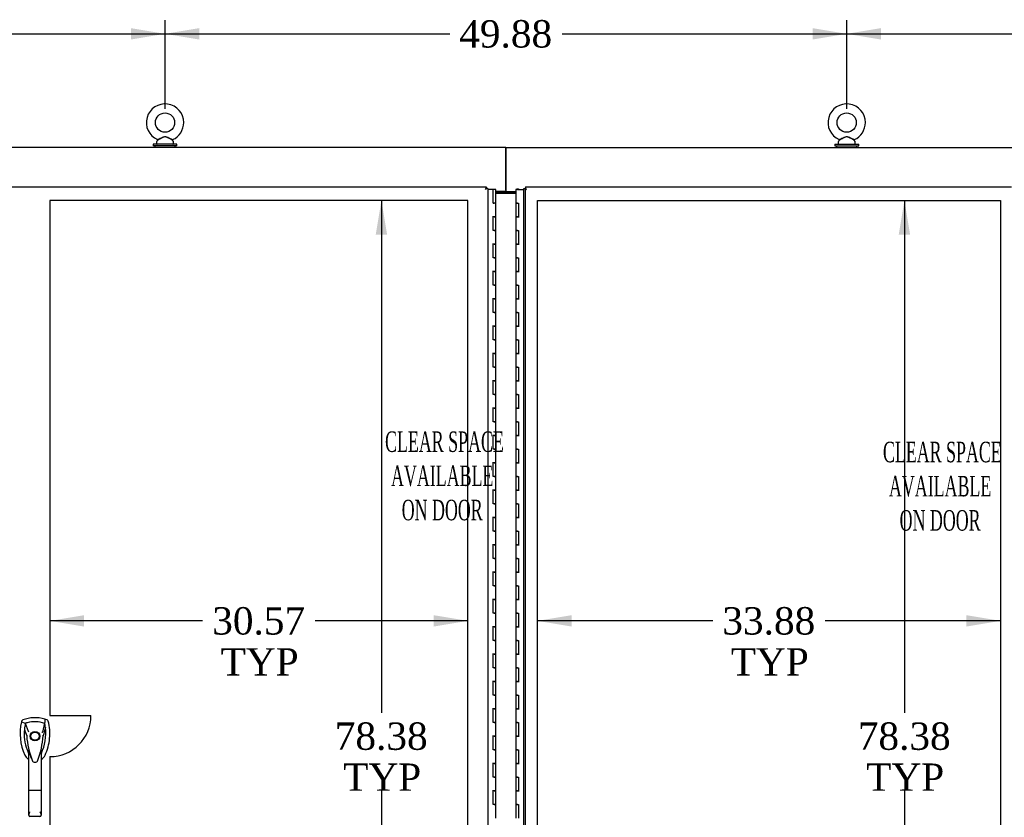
# Model space of a CAD drawing. Header units: inches. Extents: x 2 to 538, y -2 to 358.
# Tile 14 of 36: x 125 to 197, y 143 to 202. Entities that reach past the tile are written whole.
import ezdxf
from ezdxf.enums import TextEntityAlignment as Align
from ezdxf.lldxf.tags import DXFTag

# ---------------------------------------------------------------- set-up
doc = ezdxf.new("R2010")
doc.units = ezdxf.units.IN
doc.header["$MEASUREMENT"] = 0
for name, color, linetype in [('COM52831', 7, 'Continuous'), ('COM52839', 7, 'Continuous'), ('COM52847', 7, 'Continuous'), ('COM52850', 7, 'Continuous'), ('COM53516', 7, 'Continuous'), ('COM54578-80', 7, 'Continuous'), ('COM71130-1', 7, 'Continuous'), ('COM71131-1', 7, 'Continuous'), ('Default', 7, 'Continuous'), ('DV8_Default', 7, 'Continuous'), ('GSK11033', 7, 'Continuous'), ('HAN13064', 7, 'Continuous'), ('SCS00680', 7, 'Continuous'), ('WAF25362', 7, 'Continuous'), ('WAM254785', 7, 'Continuous')]:
    doc.layers.add(name, color=color, linetype=linetype)
doc.styles.add('SEACAD_Times_New_Roman', font='times.ttf')
tags = doc.linetypes.add('HIDDEN2', pattern=[0.1875, 0.125, -0.0625]).pattern_tags.tags
tags[6:7] = [DXFTag(74, 4), DXFTag(75, 0), DXFTag(340, '0'), DXFTag(46, 0.0), DXFTag(50, 0.0), DXFTag(44, 0.0), DXFTag(45, 0.0)]
tags[4:5] = [DXFTag(74, 4), DXFTag(75, 0), DXFTag(340, '0'), DXFTag(46, 0.0), DXFTag(50, 0.0), DXFTag(44, 0.0), DXFTag(45, 0.0)]
doc.dimstyles.new('HAMMOND_(STH_-_540x360)', dxfattribs={"dimtxt": 2, "dimasz": 2.5, "dimexe": 1, "dimexo": 1, "dimgap": 0.5, "dimtad": 0, "dimtih": 1, "dimtoh": 1, "dimzin": 0, "dimdsep": 46, "dimtxsty": 'SEACAD_Times_New_Roman', "dimblk1": '_SE_FILLED', "dimblk2": '_SE_FILLED', "dimsah": 1, "dimcen": 1, "dimadec": 0, "dimazin": 0, "dimtfac": 0.8, "dimtofl": 0, "dimtmove": 0, "dimatfit": 3, "dimfxl": 1, "dimtolj": 1, "dimtzin": 0, "dimarcsym": 0})

# ---------------------------------------------------------------- blocks, each defined once
blk = doc.blocks.new('SE7')
at = {"layer": 'COM52831', "color": 7, "linetype": 'Continuous'}
for p, q in [((160.586, 188.948), (160.586, 188.876)), ((160.711, 188.948), (160.711, 188.876))]:
    blk.add_line(p, q, dxfattribs=at)
at = {"layer": 'COM52839', "color": 7, "linetype": 'Continuous'}
blk.add_line((161.389, 188.876), (159.908, 188.876), dxfattribs=at)
at = {"layer": 'COM52847', "color": 7, "linetype": 'Continuous'}
for p, q in [((161.961, 109.126), (161.961, 189.25)), ((161.961, 189.25), (162.037, 189.25)), ((162.086, 189.25), (162.037, 189.25)), ((162.087, 189.376), (197.651, 189.376)), ((162.087, 189.376), (162.087, 189.3)), ((162.087, 189.251), (162.087, 189.3)), ((162.146, 189.191), (162.087, 189.251)), ((162.146, 189.191), (162.146, 189.191)), ((162.146, 189.191), (162.146, 189.191)), ((162.146, 189.191), (162.146, 189.191)), ((162.146, 189.191), (162.146, 189.191))]:
    blk.add_line(p, q, dxfattribs=at)
at = {"layer": 'COM52847', "color": 7, "linetype": 'HIDDEN2'}
blk.add_line((162.086, 109.876), (162.086, 189.25), dxfattribs=at)
at = {"layer": 'COM52847', "color": 7, "linetype": 'Continuous'}
for centre, start, end in [((162.801, 190.513), 238.83881, 243.66075), ((160.824, 188.536), 26.33925, 31.16119)]:
    blk.add_arc(centre, 1.476, start, end, dxfattribs=at)
at = {"layer": 'COM52850', "color": 7, "linetype": 'Continuous'}
blk.add_line((160.649, 192.031), (160.649, 192.031), dxfattribs=at)
at = {"layer": 'COM53516', "color": 7, "linetype": 'Continuous'}
for p, q in [((123.271, 189.376), (159.211, 189.376)), ((159.151, 189.191), (159.152, 189.191)), ((159.151, 189.191), (159.151, 189.191)), ((159.152, 189.191), (159.151, 189.191)), ((159.152, 189.191), (159.212, 189.25)), ((159.152, 189.191), (159.152, 189.191)), ((159.211, 189.376), (159.211, 189.3)), ((159.211, 189.251), (159.211, 189.3)), ((159.212, 189.25), (159.261, 189.25)), ((159.336, 189.25), (159.261, 189.25)), ((159.336, 189.25), (159.336, 109.126))]:
    blk.add_line(p, q, dxfattribs=at)
for centre, start, end in [((160.474, 188.536), 148.83881, 153.66075), ((158.497, 190.513), 296.33925, 301.16119)]:
    blk.add_arc(centre, 1.476, start, end, dxfattribs=at)
at = {"layer": 'COM54578-80', "color": 7, "linetype": 'Continuous'}
for p, q in [((159.724, 189.188), (159.336, 189.188)), ((159.724, 188.188), (159.724, 189.188)), ((159.908, 189.188), (159.724, 189.188)), ((159.908, 188.188), (159.908, 189.188)), ((161.506, 189.188), (161.389, 189.188)), ((161.389, 189.188), (161.389, 188.188)), ((161.444, 189.197), (161.444, 189.223)), ((161.444, 189.223), (161.494, 189.223)), ((161.494, 189.197), (161.444, 189.197)), ((161.456, 189.197), (161.456, 189.188)), ((161.494, 189.223), (161.519, 189.223)), ((161.494, 189.197), (161.519, 189.197)), ((161.506, 189.188), (161.961, 189.188)), ((161.519, 189.223), (161.569, 189.223)), ((161.569, 189.197), (161.519, 189.197)), ((161.556, 189.188), (161.556, 189.197)), ((161.569, 189.223), (161.569, 189.197)), ((159.724, 188.188), (159.791, 188.188)), ((159.908, 188.188), (159.724, 188.188)), ((159.741, 188.188), (159.741, 188.188)), ((159.908, 188.188), (159.791, 188.188)), ((159.841, 188.188), (159.841, 188.188)), ((159.908, 187.187), (159.908, 188.188)), ((161.506, 188.188), (161.389, 188.188)), ((161.389, 188.188), (161.506, 188.188)), ((161.389, 188.188), (161.389, 187.188)), ((161.506, 188.188), (161.574, 188.188)), ((161.574, 188.188), (161.574, 187.189)), ((159.908, 187.188), (159.674, 187.188)), ((159.791, 187.187), (159.724, 187.187)), ((159.724, 186.188), (159.724, 187.187)), ((159.791, 187.187), (159.908, 187.187)), ((159.908, 186.188), (159.908, 187.188)), ((161.506, 187.189), (161.389, 187.189)), ((161.389, 187.189), (161.389, 186.188)), ((161.389, 187.188), (161.623, 187.188)), ((161.506, 187.189), (161.574, 187.189)), ((159.791, 186.188), (159.724, 186.188)), ((159.791, 186.188), (159.908, 186.188)), ((159.908, 186.188), (159.791, 186.188)), ((159.908, 185.187), (159.908, 186.188)), ((161.506, 186.188), (161.389, 186.188)), ((161.389, 186.188), (161.506, 186.188)), ((161.389, 186.188), (161.389, 185.188)), ((161.506, 186.188), (161.574, 186.188)), ((161.574, 186.188), (161.574, 185.189)), ((159.908, 185.188), (159.674, 185.188)), ((159.791, 185.187), (159.724, 185.187)), ((159.724, 184.188), (159.724, 185.187)), ((159.791, 185.187), (159.908, 185.187)), ((159.908, 184.188), (159.908, 185.188)), ((161.506, 185.189), (161.389, 185.189)), ((161.389, 185.189), (161.389, 184.188)), ((161.389, 185.188), (161.623, 185.188)), ((161.506, 185.189), (161.574, 185.189)), ((159.791, 184.188), (159.724, 184.188)), ((159.791, 184.188), (159.908, 184.188)), ((159.908, 184.188), (159.791, 184.188)), ((159.908, 183.187), (159.908, 184.188)), ((161.506, 184.188), (161.389, 184.188)), ((161.389, 184.188), (161.506, 184.188)), ((161.389, 184.188), (161.389, 183.188)), ((161.506, 184.188), (161.574, 184.188)), ((161.574, 184.188), (161.574, 183.189)), ((159.908, 183.188), (159.674, 183.188)), ((159.791, 183.187), (159.724, 183.187)), ((159.724, 182.188), (159.724, 183.187)), ((159.791, 183.187), (159.908, 183.187)), ((159.908, 182.188), (159.908, 183.188)), ((161.506, 183.189), (161.389, 183.189)), ((161.389, 183.189), (161.389, 182.188)), ((161.389, 183.188), (161.623, 183.188)), ((161.506, 183.189), (161.574, 183.189)), ((159.791, 182.188), (159.724, 182.188)), ((159.791, 182.188), (159.908, 182.188)), ((159.908, 182.188), (159.791, 182.188)), ((159.908, 181.187), (159.908, 182.188)), ((161.506, 182.188), (161.389, 182.188)), ((161.389, 182.188), (161.506, 182.188)), ((161.389, 182.188), (161.389, 181.188)), ((161.506, 182.188), (161.574, 182.188)), ((161.574, 182.188), (161.574, 181.189)), ((159.908, 181.188), (159.674, 181.188)), ((159.791, 181.187), (159.724, 181.187)), ((159.724, 180.188), (159.724, 181.187)), ((159.791, 181.187), (159.908, 181.187)), ((159.908, 180.188), (159.908, 181.188)), ((161.506, 181.189), (161.389, 181.189)), ((161.389, 181.189), (161.389, 180.188)), ((161.389, 181.188), (161.623, 181.188)), ((161.506, 181.189), (161.574, 181.189)), ((159.791, 180.188), (159.724, 180.188)), ((159.791, 180.188), (159.908, 180.188)), ((159.908, 180.188), (159.791, 180.188)), ((159.908, 179.187), (159.908, 180.188)), ((161.506, 180.188), (161.389, 180.188)), ((161.389, 180.188), (161.506, 180.188)), ((161.389, 180.188), (161.389, 179.188)), ((161.506, 180.188), (161.574, 180.188)), ((161.574, 180.188), (161.574, 179.189)), ((159.908, 179.188), (159.674, 179.188)), ((159.791, 179.187), (159.724, 179.187)), ((159.724, 178.188), (159.724, 179.187)), ((159.791, 179.187), (159.908, 179.187)), ((159.908, 178.188), (159.908, 179.188)), ((161.506, 179.189), (161.389, 179.189)), ((161.389, 179.189), (161.389, 178.188)), ((161.389, 179.188), (161.623, 179.188)), ((161.506, 179.189), (161.574, 179.189)), ((159.791, 178.188), (159.724, 178.188)), ((159.791, 178.188), (159.908, 178.188)), ((159.908, 178.188), (159.791, 178.188)), ((159.908, 177.187), (159.908, 178.188)), ((161.506, 178.188), (161.389, 178.188)), ((161.389, 178.188), (161.506, 178.188)), ((161.389, 178.188), (161.389, 177.188)), ((161.506, 178.188), (161.574, 178.188)), ((161.574, 178.188), (161.574, 177.189)), ((159.908, 177.188), (159.674, 177.188)), ((159.791, 177.187), (159.724, 177.187)), ((159.724, 176.188), (159.724, 177.187)), ((159.791, 177.187), (159.908, 177.187)), ((159.908, 176.188), (159.908, 177.188)), ((161.506, 177.189), (161.389, 177.189)), ((161.389, 177.189), (161.389, 176.188)), ((161.389, 177.188), (161.623, 177.188)), ((161.506, 177.189), (161.574, 177.189)), ((159.791, 176.188), (159.724, 176.188)), ((159.791, 176.188), (159.908, 176.188)), ((159.908, 176.188), (159.791, 176.188)), ((159.908, 175.187), (159.908, 176.188)), ((161.506, 176.188), (161.389, 176.188)), ((161.389, 176.188), (161.506, 176.188)), ((161.389, 176.188), (161.389, 175.188)), ((161.506, 176.188), (161.574, 176.188)), ((161.574, 176.188), (161.574, 175.189)), ((159.908, 175.188), (159.674, 175.188)), ((159.791, 175.187), (159.724, 175.187)), ((159.724, 174.188), (159.724, 175.187)), ((159.791, 175.187), (159.908, 175.187)), ((159.908, 174.188), (159.908, 175.188)), ((161.506, 175.189), (161.389, 175.189)), ((161.389, 175.189), (161.389, 174.188)), ((161.389, 175.188), (161.623, 175.188)), ((161.506, 175.189), (161.574, 175.189)), ((159.791, 174.188), (159.724, 174.188)), ((159.791, 174.188), (159.908, 174.188)), ((159.908, 174.188), (159.791, 174.188)), ((159.908, 173.187), (159.908, 174.188)), ((161.506, 174.188), (161.389, 174.188)), ((161.389, 174.188), (161.506, 174.188)), ((161.389, 174.188), (161.389, 173.188)), ((161.506, 174.188), (161.574, 174.188)), ((161.574, 174.188), (161.574, 173.189)), ((159.908, 173.188), (159.674, 173.188)), ((159.791, 173.187), (159.724, 173.187)), ((159.724, 172.188), (159.724, 173.187)), ((159.791, 173.187), (159.908, 173.187)), ((159.908, 172.188), (159.908, 173.188)), ((161.506, 173.189), (161.389, 173.189)), ((161.389, 173.189), (161.389, 172.188)), ((161.389, 173.188), (161.623, 173.188)), ((161.506, 173.189), (161.574, 173.189)), ((159.791, 172.188), (159.724, 172.188)), ((159.791, 172.188), (159.908, 172.188)), ((159.908, 172.188), (159.791, 172.188)), ((159.908, 171.187), (159.908, 172.188)), ((161.506, 172.188), (161.389, 172.188)), ((161.389, 172.188), (161.506, 172.188)), ((161.389, 172.188), (161.389, 171.188)), ((161.506, 172.188), (161.574, 172.188)), ((161.574, 172.188), (161.574, 171.189)), ((159.908, 171.188), (159.674, 171.188)), ((159.791, 171.187), (159.724, 171.187)), ((159.724, 170.188), (159.724, 171.187)), ((159.791, 171.187), (159.908, 171.187)), ((159.908, 170.188), (159.908, 171.188)), ((161.506, 171.189), (161.389, 171.189)), ((161.389, 171.189), (161.389, 170.188)), ((161.389, 171.188), (161.623, 171.188)), ((161.506, 171.189), (161.574, 171.189)), ((159.791, 170.188), (159.724, 170.188)), ((159.791, 170.188), (159.908, 170.188)), ((159.908, 170.188), (159.791, 170.188)), ((159.908, 169.187), (159.908, 170.188)), ((161.506, 170.188), (161.389, 170.188)), ((161.389, 170.188), (161.506, 170.188)), ((161.389, 170.188), (161.389, 169.188)), ((161.506, 170.188), (161.574, 170.188)), ((161.574, 170.188), (161.574, 169.189)), ((159.908, 169.188), (159.674, 169.188)), ((159.791, 169.187), (159.724, 169.187)), ((159.724, 168.188), (159.724, 169.187)), ((159.791, 169.187), (159.908, 169.187)), ((159.908, 168.188), (159.908, 169.188)), ((161.506, 169.189), (161.389, 169.189)), ((161.389, 169.189), (161.389, 168.188)), ((161.389, 169.188), (161.623, 169.188)), ((161.506, 169.189), (161.574, 169.189)), ((159.791, 168.188), (159.724, 168.188)), ((159.791, 168.188), (159.908, 168.188)), ((159.908, 168.188), (159.791, 168.188)), ((159.908, 167.187), (159.908, 168.188)), ((161.506, 168.188), (161.389, 168.188)), ((161.389, 168.188), (161.506, 168.188)), ((161.389, 168.188), (161.389, 167.188)), ((161.506, 168.188), (161.574, 168.188)), ((161.574, 168.188), (161.574, 167.189)), ((159.908, 167.188), (159.674, 167.188)), ((159.791, 167.187), (159.724, 167.187)), ((159.724, 166.188), (159.724, 167.187)), ((159.791, 167.187), (159.908, 167.187)), ((159.908, 166.188), (159.908, 167.188)), ((161.506, 167.189), (161.389, 167.189)), ((161.389, 167.189), (161.389, 166.188)), ((161.389, 167.188), (161.623, 167.188)), ((161.506, 167.189), (161.574, 167.189)), ((159.791, 166.188), (159.724, 166.188)), ((159.791, 166.188), (159.908, 166.188)), ((159.908, 166.188), (159.791, 166.188)), ((159.908, 165.187), (159.908, 166.188)), ((161.506, 166.188), (161.389, 166.188)), ((161.389, 166.188), (161.506, 166.188)), ((161.389, 166.188), (161.389, 165.188)), ((161.506, 166.188), (161.574, 166.188)), ((161.574, 166.188), (161.574, 165.189)), ((159.908, 165.188), (159.674, 165.188)), ((159.791, 165.187), (159.724, 165.187)), ((159.724, 164.188), (159.724, 165.187)), ((159.791, 165.187), (159.908, 165.187)), ((159.908, 164.188), (159.908, 165.188)), ((161.506, 165.189), (161.389, 165.189)), ((161.389, 165.189), (161.389, 164.188)), ((161.389, 165.188), (161.623, 165.188)), ((161.506, 165.189), (161.574, 165.189)), ((159.791, 164.188), (159.724, 164.188)), ((159.791, 164.188), (159.908, 164.188)), ((159.908, 164.188), (159.791, 164.188)), ((159.908, 163.187), (159.908, 164.188)), ((161.506, 164.188), (161.389, 164.188)), ((161.389, 164.188), (161.506, 164.188)), ((161.389, 164.188), (161.389, 163.188)), ((161.506, 164.188), (161.574, 164.188)), ((161.574, 164.188), (161.574, 163.189)), ((159.908, 163.188), (159.674, 163.188)), ((159.791, 163.187), (159.724, 163.187)), ((159.724, 162.188), (159.724, 163.187)), ((159.791, 163.187), (159.908, 163.187)), ((159.908, 162.188), (159.908, 163.188)), ((161.506, 163.189), (161.389, 163.189)), ((161.389, 163.189), (161.389, 162.188)), ((161.389, 163.188), (161.623, 163.188)), ((161.506, 163.189), (161.574, 163.189)), ((159.791, 162.188), (159.724, 162.188)), ((159.791, 162.188), (159.908, 162.188)), ((159.908, 162.188), (159.791, 162.188)), ((159.908, 161.187), (159.908, 162.188)), ((161.506, 162.188), (161.389, 162.188)), ((161.389, 162.188), (161.506, 162.188)), ((161.389, 162.188), (161.389, 161.188)), ((161.506, 162.188), (161.574, 162.188)), ((161.574, 162.188), (161.574, 161.189)), ((159.908, 161.188), (159.674, 161.188)), ((159.791, 161.187), (159.724, 161.187)), ((159.724, 160.188), (159.724, 161.187)), ((159.791, 161.187), (159.908, 161.187)), ((159.908, 160.188), (159.908, 161.188)), ((161.506, 161.189), (161.389, 161.189)), ((161.389, 161.189), (161.389, 160.188)), ((161.389, 161.188), (161.623, 161.188)), ((161.506, 161.189), (161.574, 161.189)), ((159.791, 160.188), (159.724, 160.188)), ((159.791, 160.188), (159.908, 160.188)), ((159.908, 160.188), (159.791, 160.188)), ((159.908, 159.187), (159.908, 160.188)), ((161.506, 160.188), (161.389, 160.188)), ((161.389, 160.188), (161.506, 160.188)), ((161.389, 160.188), (161.389, 159.188)), ((161.506, 160.188), (161.574, 160.188)), ((161.574, 160.188), (161.574, 159.189)), ((159.908, 159.188), (159.674, 159.188)), ((159.791, 159.187), (159.724, 159.187)), ((159.724, 158.188), (159.724, 159.187)), ((159.791, 159.187), (159.908, 159.187)), ((159.908, 158.188), (159.908, 159.188)), ((161.506, 159.189), (161.389, 159.189)), ((161.389, 159.189), (161.389, 158.188)), ((161.389, 159.188), (161.623, 159.188)), ((161.506, 159.189), (161.574, 159.189)), ((159.791, 158.188), (159.724, 158.188)), ((159.791, 158.188), (159.908, 158.188)), ((159.908, 158.188), (159.791, 158.188)), ((159.908, 157.187), (159.908, 158.188)), ((161.506, 158.188), (161.389, 158.188)), ((161.389, 158.188), (161.506, 158.188)), ((161.389, 158.188), (161.389, 157.188)), ((161.506, 158.188), (161.574, 158.188)), ((161.574, 158.188), (161.574, 157.189)), ((159.908, 157.188), (159.674, 157.188)), ((159.791, 157.187), (159.724, 157.187)), ((159.724, 156.188), (159.724, 157.187)), ((159.791, 157.187), (159.908, 157.187)), ((159.908, 156.188), (159.908, 157.188)), ((161.506, 157.189), (161.389, 157.189)), ((161.389, 157.189), (161.389, 156.188)), ((161.389, 157.188), (161.623, 157.188)), ((161.506, 157.189), (161.574, 157.189)), ((159.791, 156.188), (159.724, 156.188)), ((159.791, 156.188), (159.908, 156.188)), ((159.908, 156.188), (159.791, 156.188)), ((159.908, 155.187), (159.908, 156.188)), ((161.506, 156.188), (161.389, 156.188)), ((161.389, 156.188), (161.506, 156.188)), ((161.389, 156.188), (161.389, 155.188)), ((161.506, 156.188), (161.574, 156.188)), ((161.574, 156.188), (161.574, 155.189)), ((159.908, 155.188), (159.674, 155.188)), ((159.791, 155.187), (159.724, 155.187)), ((159.724, 154.188), (159.724, 155.187)), ((159.791, 155.187), (159.908, 155.187)), ((159.908, 154.188), (159.908, 155.188)), ((161.506, 155.189), (161.389, 155.189)), ((161.389, 155.189), (161.389, 154.188)), ((161.389, 155.188), (161.623, 155.188)), ((161.506, 155.189), (161.574, 155.189)), ((159.791, 154.188), (159.724, 154.188)), ((159.791, 154.188), (159.908, 154.188)), ((159.908, 154.188), (159.791, 154.188)), ((159.908, 153.187), (159.908, 154.188)), ((161.506, 154.188), (161.389, 154.188)), ((161.389, 154.188), (161.506, 154.188)), ((161.389, 154.188), (161.389, 153.188)), ((161.506, 154.188), (161.574, 154.188)), ((161.574, 154.188), (161.574, 153.189)), ((159.908, 153.188), (159.674, 153.188)), ((159.791, 153.187), (159.724, 153.187)), ((159.724, 152.188), (159.724, 153.187)), ((159.791, 153.187), (159.908, 153.187)), ((159.908, 152.188), (159.908, 153.188)), ((161.506, 153.189), (161.389, 153.189)), ((161.389, 153.189), (161.389, 152.188)), ((161.389, 153.188), (161.623, 153.188)), ((161.506, 153.189), (161.574, 153.189)), ((159.791, 152.188), (159.724, 152.188)), ((159.791, 152.188), (159.908, 152.188)), ((159.908, 152.188), (159.791, 152.188)), ((159.908, 151.187), (159.908, 152.188)), ((161.506, 152.188), (161.389, 152.188)), ((161.389, 152.188), (161.506, 152.188)), ((161.389, 152.188), (161.389, 151.188)), ((161.506, 152.188), (161.574, 152.188)), ((161.574, 152.188), (161.574, 151.189)), ((159.908, 151.188), (159.674, 151.188)), ((159.791, 151.187), (159.724, 151.187)), ((159.724, 150.188), (159.724, 151.187)), ((159.791, 151.187), (159.908, 151.187)), ((159.908, 150.188), (159.908, 151.188)), ((161.506, 151.189), (161.389, 151.189)), ((161.389, 151.189), (161.389, 150.188)), ((161.389, 151.188), (161.623, 151.188)), ((161.506, 151.189), (161.574, 151.189)), ((159.791, 150.188), (159.724, 150.188)), ((159.791, 150.188), (159.908, 150.188)), ((159.908, 150.188), (159.791, 150.188)), ((159.908, 149.187), (159.908, 150.188)), ((161.506, 150.188), (161.389, 150.188)), ((161.389, 150.188), (161.506, 150.188)), ((161.389, 150.188), (161.389, 149.188)), ((161.506, 150.188), (161.574, 150.188)), ((161.574, 150.188), (161.574, 149.189)), ((159.908, 149.188), (159.674, 149.188)), ((159.791, 149.187), (159.724, 149.187)), ((159.724, 148.188), (159.724, 149.187)), ((159.791, 149.187), (159.908, 149.187)), ((159.908, 148.188), (159.908, 149.188)), ((161.506, 149.189), (161.389, 149.189)), ((161.389, 149.189), (161.389, 148.188)), ((161.389, 149.188), (161.623, 149.188)), ((161.506, 149.189), (161.574, 149.189)), ((159.791, 148.188), (159.724, 148.188)), ((159.791, 148.188), (159.908, 148.188)), ((159.908, 148.188), (159.791, 148.188)), ((159.908, 147.187), (159.908, 148.188)), ((161.506, 148.188), (161.389, 148.188)), ((161.389, 148.188), (161.506, 148.188)), ((161.389, 148.188), (161.389, 147.188)), ((161.506, 148.188), (161.574, 148.188)), ((161.574, 148.188), (161.574, 147.189)), ((159.908, 147.188), (159.674, 147.188)), ((159.791, 147.187), (159.724, 147.187)), ((159.724, 146.188), (159.724, 147.187)), ((159.791, 147.187), (159.908, 147.187)), ((159.908, 146.188), (159.908, 147.188)), ((161.506, 147.189), (161.389, 147.189)), ((161.389, 147.189), (161.389, 146.188)), ((161.389, 147.188), (161.623, 147.188)), ((161.506, 147.189), (161.574, 147.189)), ((159.791, 146.188), (159.724, 146.188)), ((159.791, 146.188), (159.908, 146.188)), ((159.908, 146.188), (159.791, 146.188)), ((159.908, 145.187), (159.908, 146.188)), ((161.506, 146.188), (161.389, 146.188)), ((161.389, 146.188), (161.506, 146.188)), ((161.389, 146.188), (161.389, 145.188)), ((161.506, 146.188), (161.574, 146.188)), ((161.574, 146.188), (161.574, 145.189)), ((159.908, 145.188), (159.674, 145.188)), ((159.791, 145.187), (159.724, 145.187)), ((159.724, 144.188), (159.724, 145.187)), ((159.791, 145.187), (159.908, 145.187)), ((159.908, 144.188), (159.908, 145.188)), ((161.506, 145.189), (161.389, 145.189)), ((161.389, 145.189), (161.389, 144.188)), ((161.389, 145.188), (161.623, 145.188)), ((161.506, 145.189), (161.574, 145.189)), ((159.791, 144.188), (159.724, 144.188)), ((159.791, 144.188), (159.908, 144.188)), ((159.908, 144.188), (159.791, 144.188)), ((159.908, 143.187), (159.908, 144.188)), ((161.506, 144.188), (161.389, 144.188)), ((161.389, 144.188), (161.506, 144.188)), ((161.389, 144.188), (161.389, 143.188)), ((161.506, 144.188), (161.574, 144.188)), ((161.574, 144.188), (161.574, 143.189))]:
    blk.add_line(p, q, dxfattribs=at)
at = {"layer": 'COM71130-1', "color": 7, "linetype": 'Continuous'}
for p, q in [((160.649, 192.251), (87.961, 192.251)), ((160.649, 192.251), (160.649, 192.251)), ((160.649, 192.251), (160.649, 192.001)), ((160.649, 189.126), (160.649, 192.001)), ((160.649, 189.037), (159.908, 189.037)), ((160.649, 188.948), (159.908, 188.948)), ((160.649, 189.126), (160.649, 189.037)), ((160.649, 189.037), (160.649, 188.948))]:
    blk.add_line(p, q, dxfattribs=at)
at = {"layer": 'COM71131-1', "color": 7, "linetype": 'Continuous'}
for p, q in [((160.649, 192.251), (233.336, 192.251)), ((160.649, 192.001), (160.649, 192.251)), ((160.649, 192.001), (160.649, 189.126)), ((160.649, 189.126), (160.649, 189.037)), ((160.649, 189.037), (160.649, 188.948)), ((160.649, 189.037), (161.389, 189.037)), ((160.649, 188.948), (161.389, 188.948))]:
    blk.add_line(p, q, dxfattribs=at)
at = {"layer": 'DV8_Default', "color": 7, "linetype": 'HIDDEN2'}
for p, q in [((127.294, 188.376), (127.294, 150.688)), ((157.859, 188.376), (127.294, 188.376)), ((157.859, 110.001), (157.859, 188.376)), ((162.961, 188.376), (196.836, 188.376)), ((162.961, 110.001), (162.961, 188.376)), ((196.836, 188.376), (196.836, 110.001)), ((127.294, 150.688), (130.294, 150.688)), ((127.294, 147.688), (127.294, 110.001))]:
    blk.add_line(p, q, dxfattribs=at)
blk.add_arc((127.294, 150.688), 3, 270, 0, dxfattribs=at)
at = {"layer": 'GSK11033', "color": 7, "linetype": 'Continuous'}
for p, q in [((159.211, 189.251), (159.211, 189.25)), ((159.211, 189.251), (159.211, 189.251)), ((162.087, 189.251), (162.086, 189.251)), ((162.086, 189.251), (162.086, 189.25))]:
    blk.add_line(p, q, dxfattribs=at)
at = {"layer": 'HAN13064', "color": 7, "linetype": 'Continuous'}
for p, q in [((125.219, 150.29), (125.205, 150.231)), ((125.205, 150.231), (125.488, 150.126)), ((125.488, 150.126), (125.704, 149.554)), ((126.903, 150.126), (126.739, 149.47)), ((127.094, 150.377), (126.914, 150.436)), ((125.59, 149.205), (125.59, 149.204)), ((125.704, 149.554), (125.749, 149.52)), ((126.801, 149.209), (126.801, 149.209)), ((125.74, 145.211), (125.74, 148.189)), ((126.65, 148.188), (126.65, 145.211)), ((126.65, 147.908), (126.675, 147.955)), ((125.934, 147.548), (125.938, 147.54)), ((125.74, 143.403), (125.74, 145.211)), ((126.56, 145.205), (125.83, 145.205)), ((126.65, 145.211), (126.65, 143.403)), ((126.56, 143.313), (125.83, 143.313))]:
    blk.add_line(p, q, dxfattribs=at)
for radius in [0.35, 0.3]:
    blk.add_circle((126.195, 149.188), radius, dxfattribs=at)
for centre, radius, start, end in [((128.827, 149.379), 3.721, 166.75318, 205.10266), ((126.195, 147.953), 2.585, 73.85893, 110.34924), ((128.827, 149.379), 3.421, 167.3846, 174.70184), ((126.195, 147.953), 2.285, 106.83853, 108.03431), ((126.195, 147.953), 2.285, 104.45028, 106.83853), ((126.195, 147.953), 2.285, 71.96569, 104.45028), ((123.564, 149.379), 3.421, 10.11379, 12.6154), ((123.564, 149.379), 3.421, 8.519, 10.11379), ((123.564, 149.379), 3.421, 7.2824, 8.519), ((128.827, 149.379), 3.421, 174.70184, 200.20775), ((125.679, 147.857), 1.35, 91.23359, 93.76963), ((132.438, 149.774), 6.872, 184.75423, 199.9908), ((119.758, 149.804), 7.068, 340.3478, 355.1696), ((123.564, 149.379), 3.421, 334.89734, 7.2824), ((139.56, 122.761), 29.627, 115.64179, 115.75394), ((126.736, 148.42), 0.791, 85.30773, 89.6394), ((128.827, 149.379), 3.421, 200.20775, 205.10266), ((126.136, 148.118), 0.45, 205.10266, 208.42246), ((124.211, 147.583), 1.646, 10.27719, 21.64676), ((126.255, 148.118), 0.45, 331.57754, 334.89734), ((126.255, 148.118), 0.75, 301.84865, 334.89734), ((126.136, 148.118), 0.75, 233.47883, 238.15135), ((126.197, 147.514), 0.234, 202.28022, 338.21669), ((125.831, 143.403), 0.0903, 180.00172, 181.11543), ((125.83, 143.403), 0.09, 181.11716, 270), ((126.56, 143.403), 0.09, 270, 358.88284), ((126.56, 143.403), 0.0903, 358.88457, 359.99828)]:
    blk.add_arc(centre, radius, start, end, dxfattribs=at)
for points in [[(125.297, 150.377), (125.259, 150.363), (125.229, 150.329), (125.219, 150.29)], [(126.914, 150.436), (126.91, 150.333), (126.906, 150.229), (126.903, 150.126)], [(127.172, 150.29), (127.162, 150.329), (127.132, 150.363), (127.094, 150.377)], [(125.42, 149.695), (125.477, 149.531), (125.533, 149.368), (125.59, 149.205)], [(126.958, 149.812), (126.905, 149.611), (126.853, 149.41), (126.801, 149.209)], [(125.457, 147.8), (125.51, 147.688), (125.59, 147.589), (125.69, 147.515)]]:
    blk.add_open_spline(points, degree=3, dxfattribs=at)
for points, knots in [([(126.934, 147.8), (127.114, 148.185), (127.228, 148.601), (127.309, 149.448), (127.276, 149.878), (127.172, 150.29)], [0, 0, 0, 0, 0.5, 0.5, 1, 1, 1, 1]), ([(125.935, 147.548), (125.92, 147.589), (125.905, 147.631), (125.87, 147.741), (125.85, 147.809), (125.83, 147.877)], [0.770336, 0.770336, 0.770336, 0.770336, 0.8588735, 0.8588735, 1, 1, 1, 1]), ([(126.56, 147.876), (126.577, 147.933), (126.593, 147.991), (126.616, 148.076), (126.624, 148.104), (126.635, 148.145), (126.639, 148.159), (126.645, 148.177), (126.646, 148.182), (126.649, 148.19), (126.65, 148.191), (126.65, 148.188)], [0, 0, 0, 0, 0.5, 0.5, 0.75, 0.75, 0.875, 0.875, 0.9375, 0.9375, 1, 1, 1, 1]), ([(125.83, 145.205), (125.824, 145.205), (125.819, 145.205), (125.807, 145.205), (125.801, 145.206), (125.791, 145.206), (125.785, 145.206), (125.776, 145.206), (125.771, 145.207), (125.759, 145.207), (125.752, 145.208), (125.745, 145.209), (125.743, 145.21), (125.741, 145.21), (125.74, 145.211), (125.74, 145.211)], [0, 0, 0, 0, 0.125, 0.125, 0.25, 0.25, 0.375, 0.375, 0.5, 0.5, 0.75, 0.75, 0.875, 0.875, 1, 1, 1, 1]), ([(126.65, 145.211), (126.65, 145.211), (126.65, 145.21), (126.648, 145.21), (126.646, 145.209), (126.639, 145.208), (126.632, 145.207), (126.62, 145.207), (126.615, 145.206), (126.606, 145.206), (126.6, 145.206), (126.589, 145.206), (126.584, 145.205), (126.572, 145.205), (126.566, 145.205), (126.56, 145.205)], [0, 0, 0, 0, 0.125, 0.125, 0.25, 0.25, 0.5, 0.5, 0.625, 0.625, 0.75, 0.75, 0.875, 0.875, 1, 1, 1, 1]), ([(125.74, 143.401), (125.741, 143.417), (125.745, 143.434), (125.753, 143.462), (125.757, 143.471), (125.764, 143.491), (125.768, 143.501), (125.781, 143.531), (125.79, 143.553), (125.805, 143.586), (125.81, 143.598), (125.82, 143.621), (125.825, 143.633), (125.83, 143.644)], [0, 0, 0, 0, 0.25, 0.25, 0.375, 0.375, 0.5, 0.5, 0.75, 0.75, 0.875, 0.875, 1, 1, 1, 1]), ([(126.56, 143.644), (126.566, 143.633), (126.571, 143.621), (126.581, 143.598), (126.586, 143.586), (126.601, 143.553), (126.61, 143.531), (126.623, 143.501), (126.627, 143.491), (126.634, 143.471), (126.638, 143.462), (126.646, 143.434), (126.65, 143.417), (126.65, 143.401)], [0, 0, 0, 0, 0.125, 0.125, 0.25, 0.25, 0.5, 0.5, 0.625, 0.625, 0.75, 0.75, 1, 1, 1, 1])]:
    blk.add_open_spline(points, degree=3, knots=knots, dxfattribs=at)
at = {"layer": 'SCS00680', "color": 7, "linetype": 'Continuous'}
for p, q in [((135.086, 192.664), (135.086, 192.545)), ((135.166, 192.782), (135.1, 192.702)), ((136.323, 192.702), (136.258, 192.781)), ((136.336, 192.545), (136.336, 192.664)), ((184.961, 192.664), (184.961, 192.545)), ((185.041, 192.782), (184.975, 192.702)), ((186.198, 192.702), (186.133, 192.781)), ((186.211, 192.545), (186.211, 192.664))]:
    blk.add_line(p, q, dxfattribs=at)
for centre in [(135.711, 194.074), (185.586, 194.074)]:
    blk.add_circle(centre, 0.704, dxfattribs=at)
for centre, radius, start, end in [((135.711, 194.074), 1.367, 0, 245.99642), ((185.586, 194.074), 1.367, 0, 245.99642), ((135.711, 194.074), 1.367, 294.00967, 0), ((185.586, 194.074), 1.367, 294.00967, 0), ((135.146, 192.664), 0.06, 140.32138, 180), ((135.146, 192.545), 0.06, 180, 270), ((136.282, 192.798), 0.03, 62.29716, 242.10844), ((136.276, 192.545), 0.06, 270, 0), ((136.276, 192.664), 0.06, 0, 39.67862), ((185.021, 192.664), 0.06, 140.32138, 180), ((185.021, 192.545), 0.06, 180, 270), ((186.157, 192.798), 0.03, 62.29716, 242.10844), ((186.151, 192.545), 0.06, 270, 0), ((186.151, 192.664), 0.06, 0, 39.67862)]:
    blk.add_arc(centre, radius, start, end, dxfattribs=at)
for points, knots in [([(135.153, 192.826), (135.153, 192.826), (135.153, 192.826), (135.156, 192.827), (135.181, 192.839), (135.259, 192.878), (135.309, 192.903), (135.417, 192.956), (135.475, 192.984), (135.594, 193.032), (135.657, 193.052), (135.754, 193.048), (135.786, 193.042), (135.847, 193.024), (135.878, 193.013), (135.966, 192.975), (136.023, 192.947), (136.13, 192.895), (136.179, 192.87), (136.249, 192.836), (136.27, 192.826), (136.269, 192.826)], [0.4339957, 0.4339957, 0.4339957, 0.4339957, 0.4375, 0.4375, 0.5, 0.5, 0.5625, 0.5625, 0.625, 0.625, 0.6875, 0.6875, 0.71875, 0.71875, 0.75, 0.75, 0.8125, 0.8125, 0.875, 0.875, 0.9345213, 0.9345213, 0.9345213, 0.9345213]), ([(136.259, 192.779), (136.259, 192.779), (136.241, 192.789), (136.176, 192.824), (136.129, 192.85), (136.052, 192.893), (136.024, 192.909), (135.969, 192.939), (135.941, 192.954), (135.884, 192.983), (135.854, 192.997), (135.793, 193.02), (135.761, 193.029), (135.697, 193.033), (135.664, 193.029), (135.601, 193.011), (135.572, 192.998), (135.483, 192.956), (135.428, 192.925), (135.322, 192.866), (135.272, 192.838), (135.195, 192.796), (135.169, 192.782), (135.164, 192.779), (135.164, 192.779), (135.164, 192.779)], [0.0683017, 0.0683017, 0.0683017, 0.0683017, 0.125, 0.125, 0.1875, 0.1875, 0.21875, 0.21875, 0.25, 0.25, 0.28125, 0.28125, 0.3125, 0.3125, 0.34375, 0.34375, 0.375, 0.375, 0.4375, 0.4375, 0.5, 0.5, 0.5625, 0.5625, 0.5685641, 0.5685641, 0.5685641, 0.5685641]), ([(185.028, 192.826), (185.028, 192.826), (185.028, 192.826), (185.031, 192.827), (185.056, 192.839), (185.134, 192.878), (185.184, 192.903), (185.292, 192.956), (185.35, 192.984), (185.469, 193.032), (185.532, 193.052), (185.629, 193.048), (185.661, 193.042), (185.722, 193.024), (185.753, 193.013), (185.841, 192.975), (185.898, 192.947), (186.005, 192.895), (186.054, 192.87), (186.124, 192.836), (186.145, 192.826), (186.144, 192.826)], [0.4339957, 0.4339957, 0.4339957, 0.4339957, 0.4375, 0.4375, 0.5, 0.5, 0.5625, 0.5625, 0.625, 0.625, 0.6875, 0.6875, 0.71875, 0.71875, 0.75, 0.75, 0.8125, 0.8125, 0.875, 0.875, 0.9345213, 0.9345213, 0.9345213, 0.9345213]), ([(186.134, 192.779), (186.134, 192.779), (186.116, 192.789), (186.051, 192.824), (186.004, 192.85), (185.927, 192.893), (185.899, 192.909), (185.844, 192.939), (185.816, 192.954), (185.759, 192.983), (185.729, 192.997), (185.668, 193.02), (185.636, 193.029), (185.572, 193.033), (185.539, 193.029), (185.476, 193.011), (185.447, 192.998), (185.358, 192.956), (185.303, 192.925), (185.197, 192.866), (185.147, 192.838), (185.07, 192.796), (185.044, 192.782), (185.039, 192.779), (185.039, 192.779), (185.039, 192.779)], [0.0683017, 0.0683017, 0.0683017, 0.0683017, 0.125, 0.125, 0.1875, 0.1875, 0.21875, 0.21875, 0.25, 0.25, 0.28125, 0.28125, 0.3125, 0.3125, 0.34375, 0.34375, 0.375, 0.375, 0.4375, 0.4375, 0.5, 0.5, 0.5625, 0.5625, 0.5685641, 0.5685641, 0.5685641, 0.5685641])]:
    blk.add_open_spline(points, degree=3, knots=knots, dxfattribs=at)
at = {"layer": 'WAF25362', "color": 7, "linetype": 'Continuous'}
for p, q in [((136.586, 192.485), (134.836, 192.485)), ((134.836, 192.485), (134.836, 192.376)), ((136.586, 192.376), (134.836, 192.376)), ((136.586, 192.376), (136.586, 192.485)), ((184.711, 192.485), (186.461, 192.485)), ((184.711, 192.485), (184.711, 192.376)), ((184.711, 192.376), (186.461, 192.376)), ((186.461, 192.376), (186.461, 192.485))]:
    blk.add_line(p, q, dxfattribs=at)
at = {"layer": 'WAM254785', "color": 7, "linetype": 'Continuous'}
for p, q in [((134.961, 192.376), (134.961, 192.251)), ((136.461, 192.251), (136.461, 192.376)), ((184.836, 192.376), (184.836, 192.251)), ((186.336, 192.251), (186.336, 192.376))]:
    blk.add_line(p, q, dxfattribs=at)
at = {"layer": 'DV8_Default', "char_height": 1.5, "width": 14.8987, "attachment_point": 2}
for insert in [(155.991, 171.482), (192.419, 170.725)]:
    blk.add_mtext('{\\fTimes New Roman|b0||i0||c0|p34;\\C7;\\H1.5;\\W0.5776;^I}{\\fTimes New Roman|b0||i0||c0|p34;\\C7;\\H1.5;\\W0.5776;CLEAR SPACE\\P}{\\fTimes New Roman|b0||i0||c0|p34;\\C7;\\H1.5;\\W0.5776;AVAILABLE \\P}{\\fTimes New Roman|b0||i0||c0|p34;\\C7;\\H1.5;\\W0.5776;ON DOOR^I}', dxfattribs=dict(at, insert=insert))
blk = doc.blocks.new('DMBLK3485')
at = {"layer": 'Default', "linetype": 'Continuous'}
for points in [[(165.461, 157.205), (165.461, 158.038), (162.961, 157.622)], [(194.336, 157.205), (196.836, 157.622), (194.336, 158.038)]]:
    blk.add_hatch(color=7, dxfattribs=at).paths.add_polyline_path(points)
at = {"layer": 'Default', "color": 7, "linetype": 'Continuous'}
for p, q in [((175.787, 157.622), (162.961, 157.622)), ((196.836, 157.622), (184.011, 157.622))]:
    blk.add_line(p, q, dxfattribs=at)
at = {"layer": 'Default', "color": 7, "linetype": 'Continuous', "style": 'SEACAD_Times_New_Roman'}
for s, p in [('33.88', (176.487, 158.622)), ('TYP', (177.103, 155.622))]:
    blk.add_text(s, height=2, dxfattribs=at).set_placement(p, align=Align.TOP_LEFT)
blk = doc.blocks.new('_SE_FILLED')
at = {"color": 0}
blk.add_line((0, 0), (-1, 0), dxfattribs=at)
blk.add_solid([(0, 0), (-1, -0.1665), (-1, 0.1665), (0, 0)], dxfattribs=at)
blk = doc.blocks.new('DMBLK3486')
at = {"layer": 'Default', "linetype": 'Continuous'}
for points in [[(189.392, 185.876), (190.225, 185.876), (189.809, 188.376)], [(189.392, 112.501), (189.809, 110.001), (190.225, 112.501)]]:
    blk.add_hatch(color=7, dxfattribs=at).paths.add_polyline_path(points)
at = {"layer": 'Default', "color": 7, "linetype": 'Continuous'}
for p, q in [((189.809, 188.376), (189.809, 150.888)), ((189.809, 145.188), (189.809, 110.001))]:
    blk.add_line(p, q, dxfattribs=at)
at = {"layer": 'Default', "color": 7, "linetype": 'Continuous', "style": 'SEACAD_Times_New_Roman'}
for s, p in [('78.38', (186.396, 150.188)), ('TYP', (187.012, 147.188))]:
    blk.add_text(s, height=2, dxfattribs=at).set_placement(p, align=Align.TOP_LEFT)
blk = doc.blocks.new('DMBLK3520')
at = {"layer": 'Default', "linetype": 'Continuous'}
for points in [[(151.126, 185.876), (151.959, 185.876), (151.542, 188.376)], [(151.126, 112.501), (151.542, 110.001), (151.959, 112.501)]]:
    blk.add_hatch(color=7, dxfattribs=at).paths.add_polyline_path(points)
at = {"layer": 'Default', "color": 7, "linetype": 'Continuous'}
for p, q in [((151.542, 188.376), (151.542, 150.888)), ((151.542, 145.188), (151.542, 110.001))]:
    blk.add_line(p, q, dxfattribs=at)
at = {"layer": 'Default', "color": 7, "linetype": 'Continuous', "style": 'SEACAD_Times_New_Roman'}
for s, p in [('78.38', (148.13, 150.188)), ('TYP', (148.746, 147.188))]:
    blk.add_text(s, height=2, dxfattribs=at).set_placement(p, align=Align.TOP_LEFT)
blk = doc.blocks.new('DMBLK3521')
at = {"layer": 'Default', "linetype": 'Continuous'}
for points in [[(129.794, 157.205), (129.794, 158.038), (127.294, 157.622)], [(155.359, 157.205), (157.859, 157.622), (155.359, 158.038)]]:
    blk.add_hatch(color=7, dxfattribs=at).paths.add_polyline_path(points)
at = {"layer": 'Default', "color": 7, "linetype": 'Continuous'}
for p, q in [((138.464, 157.622), (127.294, 157.622)), ((157.859, 157.622), (146.689, 157.622))]:
    blk.add_line(p, q, dxfattribs=at)
at = {"layer": 'Default', "color": 7, "linetype": 'Continuous', "style": 'SEACAD_Times_New_Roman'}
for s, p in [('30.57', (139.164, 158.622)), ('TYP', (139.78, 155.622))]:
    blk.add_text(s, height=2, dxfattribs=at).set_placement(p, align=Align.TOP_LEFT)
blk = doc.blocks.new('DMBLK3522')
at = {"layer": 'Default', "linetype": 'Continuous'}
for points in [[(90.211, 200.983), (87.711, 200.566), (90.211, 200.15)], [(133.211, 200.983), (133.211, 200.15), (135.711, 200.566)]]:
    blk.add_hatch(color=7, dxfattribs=at).paths.add_polyline_path(points)
at = {"layer": 'Default', "color": 7, "linetype": 'Continuous'}
for p, q in [((87.711, 195.074), (87.711, 201.566)), ((135.711, 195.074), (135.711, 201.566)), ((87.711, 200.566), (107.599, 200.566)), ((115.824, 200.566), (135.711, 200.566))]:
    blk.add_line(p, q, dxfattribs=at)
at = {"layer": 'Default', "color": 7, "linetype": 'Continuous', "style": 'SEACAD_Times_New_Roman'}
blk.add_text('48.00', height=2, dxfattribs=at).set_placement((108.299, 201.566), align=Align.TOP_LEFT)
blk = doc.blocks.new('DMBLK3523')
at = {"layer": 'Default', "linetype": 'Continuous'}
for points in [[(138.211, 200.983), (135.711, 200.566), (138.211, 200.15)], [(183.086, 200.983), (183.086, 200.15), (185.586, 200.566)]]:
    blk.add_hatch(color=7, dxfattribs=at).paths.add_polyline_path(points)
at = {"layer": 'Default', "color": 7, "linetype": 'Continuous'}
for p, q in [((135.711, 195.074), (135.711, 201.566)), ((185.586, 195.074), (185.586, 201.566)), ((135.711, 200.566), (156.537, 200.566)), ((164.761, 200.566), (185.586, 200.566))]:
    blk.add_line(p, q, dxfattribs=at)
at = {"layer": 'Default', "color": 7, "linetype": 'Continuous', "style": 'SEACAD_Times_New_Roman'}
blk.add_text('49.88', height=2, dxfattribs=at).set_placement((157.237, 201.566), align=Align.TOP_LEFT)
blk = doc.blocks.new('DMBLK3524')
at = {"layer": 'Default', "linetype": 'Continuous'}
for points in [[(188.086, 200.983), (185.586, 200.566), (188.086, 200.15)], [(231.086, 200.983), (231.086, 200.15), (233.586, 200.566)]]:
    blk.add_hatch(color=7, dxfattribs=at).paths.add_polyline_path(points)
at = {"layer": 'Default', "color": 7, "linetype": 'Continuous'}
for p, q in [((185.586, 195.074), (185.586, 201.566)), ((233.586, 195.074), (233.586, 201.566)), ((185.586, 200.566), (205.474, 200.566)), ((213.699, 200.566), (233.586, 200.566))]:
    blk.add_line(p, q, dxfattribs=at)
at = {"layer": 'Default', "color": 7, "linetype": 'Continuous', "style": 'SEACAD_Times_New_Roman'}
blk.add_text('48.00', height=2, dxfattribs=at).set_placement((206.174, 201.566), align=Align.TOP_LEFT)

msp = doc.modelspace()

# ---------------------------------------------------------------- block references
at = {"layer": 'Default'}
msp.add_blockref('SE7', (0, 0), dxfattribs=at)

# ---------------------------------------------------------------- dimensions: what is measured, and where the dimension line sits
at = {"layer": 'Default', "color": 7, "linetype": 'Continuous'}
for base, p1, p2, angle, text, picture, middle in [((87.711, 200.566), (87.711, 194.074), (135.711, 194.074), 0, '\\A1;<>', 'DMBLK3522', (111.711, 200.566)), ((135.711447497, 200.566353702), (135.711447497, 194.073648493), (185.586447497, 194.073648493), 0, '\\A1;<>', 'DMBLK3523', (160.648946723, 200.566353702)), ((185.586, 200.566), (185.586, 194.074), (233.586, 194.074), 0, '\\A1;<>', 'DMBLK3524', (209.586, 200.566)), ((151.542265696, 188.37555067), (157.858752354, 188.37555067), (157.858752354, 110.000550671), 270, '\\A1;<>\\PTYP', 'DMBLK3520', (151.542265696, 149.188049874)), ((189.808658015, 188.37555067), (196.836447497, 188.37555067), (196.836447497, 110.000550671), 270, '\\A1;<>\\PTYP', 'DMBLK3486', (189.808658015, 149.188049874))]:
    dim = msp.add_linear_dim(base=base, p1=p1, p2=p2, angle=angle, text=text, dimstyle='HAMMOND_(STH_-_540x360)', dxfattribs=at)
    dim.commit()
    dim.dimension.update_dxf_attribs({"geometry": picture, "text_midpoint": middle, "dimtype": 161})
for base, p1, p2, picture, middle in [((127.293752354, 157.62156269), (157.858752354, 188.37555067), (127.293752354, 150.68805067), 'DMBLK3521', (142.576252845, 157.62156269)), ((162.961447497, 157.62156269), (196.836447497, 188.37555067), (162.961447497, 188.37555067), 'DMBLK3485', (179.898947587, 157.62156269))]:
    dim = msp.add_linear_dim(base=base, p1=p1, p2=p2, text='\\A1;<>\\PTYP', dimstyle='HAMMOND_(STH_-_540x360)', dxfattribs=at)
    dim.commit()
    dim.dimension.update_dxf_attribs({"geometry": picture, "text_midpoint": middle, "dimtype": 160})

doc.saveas('drawing.dxf')
